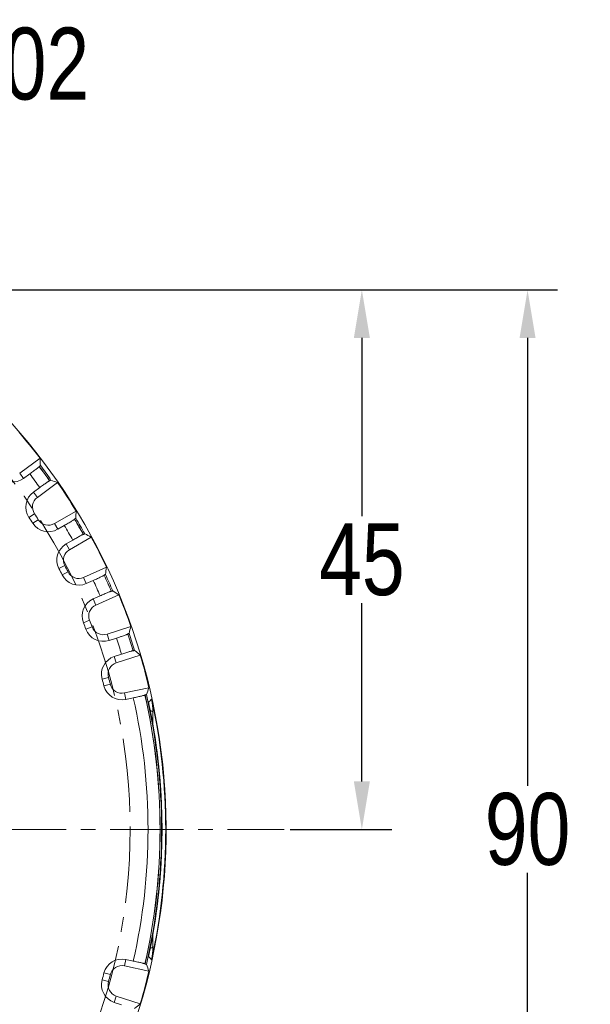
# Model space of a CAD drawing. Extents: x 695 to 3294, y -288 to 575.
# Tile 61 of 83: x 2627 to 2674, y -32 to 51. Entities that reach past the tile are written whole.
import ezdxf

# ---------------------------------------------------------------- set-up
doc = ezdxf.new("R2010")
doc.units = 0
doc.header["$LTSCALE"] = 16.335
doc.header["$PDMODE"] = 3
doc.header["$PDSIZE"] = 4
doc.linetypes.add('CENTER', pattern=[0.6, 0.375, -0.075, 0.075, -0.075])
doc.layers.get('Defpoints').update_dxf_attribs({"linetype": 'CONTINUOUS'})
for name, color, linetype, lineweight in [('7_ALL_FEATURES', 7, 'CONTINUOUS', 15), ('dim', 3, 'CONTINUOUS', 13), ('中心', 6, 'CENTER', 13)]:
    doc.layers.add(name, color=color, linetype=linetype, lineweight=lineweight)
doc.styles.get("Standard").update_dxf_attribs({"font": 'txt', "width": 0.8})
doc.dimstyles.get("Standard").update_dxf_attribs({"dimtxt": 3, "dimasz": 3, "dimexe": 2.5, "dimexo": 0.5, "dimtad": 1, "dimdsep": 46, "dimtxsty": 'Standard', "dimcen": 0.09, "dimadec": 0, "dimazin": 0, "dimtol": 1, "dimtp": 0.01, "dimtm": 0.01, "dimtfac": 1, "dimtofl": 0, "dimtmove": 0, "dimatfit": 3, "dimfxl": 1, "dimtolj": 1, "dimarcsym": 0})

# ---------------------------------------------------------------- blocks, each defined once
blk = doc.blocks.new('*D58')
at = {"layer": 'Defpoints', "color": 0, "transparency": 16777216}
for p in [(2591.317, 27.977), (2591.838, -62.023), (2668.929, -62.023)]:
    blk.add_point(p, dxfattribs=at)
at = {"layer": 'dim', "color": 0, "lineweight": -2, "transparency": 16777216}
for p, q in [((2591.817, 27.977), (2671.429, 27.977)), ((2668.929, 23.977), (2668.929, -13.398)), ((2668.929, -58.023), (2668.929, -20.648)), ((2592.338, -62.023), (2671.429, -62.023))]:
    blk.add_line(p, q, dxfattribs=at)
at = {"layer": 'dim', "color": 0, "transparency": 16777216}
for points in [[(2668.262, 23.977), (2669.595, 23.977), (2668.929, 27.977)], [(2668.262, -58.023), (2669.595, -58.023), (2668.929, -62.023)]]:
    blk.add_solid(points, dxfattribs=at)
at = {"layer": 'dim', "color": 0, "transparency": 16777216, "insert": (2668.929, -17.023), "char_height": 6, "attachment_point": 5}
blk.add_mtext('\\A1;90', dxfattribs=at)
blk = doc.blocks.new('*D52')
at = {"layer": 'Defpoints', "color": 0, "transparency": 16777216}
for p in [(2606.088, 30.572), (2569.446, -64.619)]:
    blk.add_point(p, dxfattribs=at)
at = {"layer": 'dim', "color": 0, "lineweight": -2, "transparency": 16777216}
for p, q in [((2612.282, 46.664), (2607.525, 34.305)), ((2616.282, 46.664), (2612.282, 46.664)), ((2587.267, -17.023), (2588.267, -17.023)), ((2587.767, -17.523), (2587.767, -16.523))]:
    blk.add_line(p, q, dxfattribs=at)
at = {"layer": 'dim', "color": 0, "transparency": 16777216}
blk.add_solid([(2606.903, 34.545), (2608.147, 34.066), (2606.088, 30.572)], dxfattribs=at)
at = {"layer": 'dim', "color": 0, "transparency": 16777216, "insert": (2624.507, 46.664), "char_height": 6, "attachment_point": 5}
blk.add_mtext('\\A1;∅102', dxfattribs=at)
blk = doc.blocks.new('*D53')
at = {"layer": 'Defpoints', "color": 0, "transparency": 16777216}
for p in [(2591.817, 27.977), (2648.613, -17.023), (2655.101, -17.023)]:
    blk.add_point(p, dxfattribs=at)
at = {"layer": 'dim', "color": 0, "lineweight": -2, "transparency": 16777216}
for p, q in [((2592.317, 27.977), (2657.601, 27.977)), ((2655.101, 23.977), (2655.101, 9.102)), ((2655.101, -13.023), (2655.101, 1.852)), ((2649.113, -17.023), (2657.601, -17.023))]:
    blk.add_line(p, q, dxfattribs=at)
at = {"layer": 'dim', "color": 0, "transparency": 16777216}
for points in [[(2654.434, 23.977), (2655.768, 23.977), (2655.101, 27.977)], [(2654.434, -13.023), (2655.768, -13.023), (2655.101, -17.023)]]:
    blk.add_solid(points, dxfattribs=at)
at = {"layer": 'dim', "color": 0, "transparency": 16777216, "insert": (2655.101, 5.477), "char_height": 6, "attachment_point": 5}
blk.add_mtext('\\A1;45', dxfattribs=at)
blk = doc.blocks.new('*D47')
at = {"layer": 'Defpoints', "color": 0, "transparency": 16777216}
for p in [(2552.082, 18.661), (2558.549, -0.155), (2516.476, -17.023), (2648.613, -17.023), (2623.451, -52.708)]:
    blk.add_point(p, dxfattribs=at)
at = {"layer": 'dim', "color": 0, "lineweight": -2, "transparency": 16777216}
for start, end in [(141.79715, 150.65079), (164.02395, 173.20285)]:
    blk.add_arc((2587.767, -17.023), 33.737, start, end, dxfattribs=at)
at = {"layer": 'dim', "color": 0, "transparency": 16777216}
for points in [[(2560.757, 4.284), (2561.754, 3.399), (2563.911, 6.832)], [(2554.932, -13.07), (2553.601, -12.991), (2554.03, -17.023)]]:
    blk.add_solid(points, dxfattribs=at)
at = {"layer": 'dim', "color": 0, "transparency": 16777216, "insert": (2556.598, -4.113), "char_height": 6, "attachment_point": 5}
blk.add_mtext('\\A1;45°', dxfattribs=at)

msp = doc.modelspace()

# ---------------------------------------------------------------- linework, layer by layer
at = {"layer": '7_ALL_FEATURES', "color": 7, "linetype": 'Continuous'}
for p, q in [((2626.546, 12.704), (2628.242, 13.933)), ((2628.182, 13.257), (2628.183, 13.24)), ((2626.869, 12.258), (2627.388, 12.633)), ((2629.715, 11.905), (2628.023, 10.671)), ((2629.039, 12.062), (2629.054, 12.056)), ((2628.216, 11.494), (2627.698, 11.117)), ((2629.441, 8.488), (2631.257, 9.532)), ((2629.716, 8.01), (2630.271, 8.329)), ((2631.126, 8.866), (2631.125, 8.85)), ((2631.853, 7.589), (2631.867, 7.581)), ((2630.975, 7.11), (2630.421, 6.789)), ((2632.509, 7.362), (2630.697, 6.312)), ((2631.879, 3.992), (2633.794, 4.841)), ((2633.594, 4.192), (2633.592, 4.176)), ((2632.103, 3.488), (2632.688, 3.748)), ((2634.813, 2.551), (2632.901, 1.697)), ((2634.184, 2.846), (2634.198, 2.837)), ((2633.261, 2.461), (2632.676, 2.2)), ((2633.834, -0.734), (2635.827, -0.09)), ((2635.561, -0.714), (2635.557, -0.73)), ((2634.004, -1.259), (2634.613, -1.062)), ((2635.048, -2.401), (2634.44, -2.6)), ((2636.007, -2.115), (2636.019, -2.125)), ((2636.602, -2.473), (2634.611, -3.124)), ((2635.285, -5.639), (2637.334, -5.207)), ((2636.025, -6.046), (2635.398, -6.178)), ((2637.004, -5.8), (2636.998, -5.815)), ((2636.025, -28.001), (2635.398, -27.869)), ((2635.285, -28.408), (2637.334, -28.84)), ((2636.998, -28.232), (2637.004, -28.247)), ((2636.602, -31.573), (2634.611, -30.923)), ((2635.048, -31.646), (2634.44, -31.447))]:
    msp.add_line(p, q, dxfattribs=at)
at = {"layer": '7_ALL_FEATURES', "color": 9, "linetype": 'Continuous'}
for p, q in [((2626.869, 12.258), (2626.546, 12.704)), ((2627.698, 11.117), (2628.023, 10.671)), ((2627.316, 9.01), (2627.777, 9.313)), ((2627.636, 8.518), (2628.1, 8.815)), ((2629.716, 8.01), (2629.441, 8.488)), ((2630.421, 6.789), (2630.697, 6.312)), ((2629.821, 4.734), (2630.31, 4.987)), ((2630.087, 4.21), (2630.58, 4.458)), ((2632.103, 3.488), (2631.879, 3.992)), ((2632.676, 2.2), (2632.901, 1.697)), ((2631.865, 0.219), (2632.378, 0.419)), ((2632.075, -0.33), (2632.591, -0.135)), ((2634.004, -1.259), (2633.834, -0.734)), ((2634.44, -2.6), (2634.611, -3.124)), ((2633.425, -4.485), (2633.957, -4.339)), ((2633.577, -5.053), (2634.111, -4.913)), ((2635.398, -6.178), (2635.285, -5.639)), ((2635.285, -28.408), (2635.398, -27.869)), ((2633.957, -29.708), (2633.425, -29.562)), ((2634.111, -29.134), (2633.577, -28.994)), ((2634.611, -30.923), (2634.44, -31.447))]:
    msp.add_line(p, q, dxfattribs=at)
at = {"layer": '7_ALL_FEATURES', "color": 7, "linetype": 'Continuous'}
for centre, radius, start, end in [((2587.767, -17.023), 51, 229.74091, 168.61894), ((2587.767, -17.023), 50.956, 37.40897, 40.59103), ((2587.767, -17.023), 50.5, 35.15844, 36.84156), ((2625.959, 13.514), 1.551, 218.64456, 305.91), ((2587.767, -17.023), 50.956, 31.40897, 34.59103), ((2628.612, 9.863), 1.551, 126.09, 213.35544), ((2628.612, 9.863), 1, 126.09, 213.35544), ((2587.767, -17.023), 47.9, 32.64456, 33.35544), ((2587.767, -17.023), 47.349, 32.64456, 33.35544), ((2628.942, 9.354), 1.551, 212.64456, 299.91), ((2628.942, 9.354), 1, 212.64456, 299.91), ((2587.767, -17.023), 50.5, 29.15844, 30.84156), ((2631.199, 5.447), 1.551, 120.09, 207.35544), ((2587.767, -17.023), 50.956, 25.40897, 28.59103), ((2631.199, 5.447), 1, 120.09, 207.35544), ((2587.767, -17.023), 47.9, 26.64456, 27.35544), ((2587.767, -17.023), 47.349, 26.64456, 27.35544), ((2631.474, 4.906), 1.551, 206.64456, 293.91), ((2631.474, 4.906), 1, 206.64456, 293.91), ((2587.767, -17.023), 50.5, 23.15844, 24.84156), ((2587.767, -17.023), 50.956, 19.40897, 22.59103), ((2633.309, 0.784), 1.551, 114.09, 201.35544), ((2633.309, 0.784), 1, 114.09, 201.35544), ((2587.767, -17.023), 47.349, 20.64456, 21.35544), ((2587.767, -17.023), 47.9, 20.64456, 21.35544), ((2633.527, 0.217), 1.551, 200.64456, 287.91), ((2633.527, 0.217), 1, 200.64456, 287.91), ((2587.767, -17.023), 50.5, 17.15844, 18.84156), ((2634.921, -4.074), 1.551, 108.09, 195.35544), ((2634.921, -4.074), 1, 108.09, 195.35544), ((2587.767, -17.023), 50.956, 13.40897, 16.59103), ((2587.767, -17.023), 47.349, 14.64456, 15.35544), ((2587.767, -17.023), 47.9, 14.64456, 15.35544), ((2635.078, -4.66), 1, 194.64456, 281.91), ((2635.078, -4.66), 1.551, 194.64456, 281.91), ((2587.767, -17.023), 50.5, 347.15844, 12.84156), ((2587.767, -17.023), 50.654, 347.91819, 12.08181), ((2632.622, -7.213), 5.046, 359.83681, 12.08749), ((3060.328, -8.241), 422.661, 179.86258, 180.00423), ((2992.253, -25.885), 354.586, 179.98217, 180.15102), ((2632.62, -26.834), 5.049, 347.9159, 0.15981), ((2635.078, -29.386), 1.551, 78.09, 165.35544), ((2635.078, -29.386), 1, 78.09, 165.35544), ((2634.921, -29.972), 1.551, 164.64456, 251.91), ((2587.767, -17.023), 47.349, 344.64456, 345.35544), ((2587.767, -17.023), 47.9, 344.64456, 345.35544), ((2587.767, -17.023), 50.956, 343.40897, 346.59103), ((2634.921, -29.972), 1, 164.64456, 251.91)]:
    msp.add_arc(centre, radius, start, end, dxfattribs=at)
at = {"layer": '7_ALL_FEATURES', "color": 9, "linetype": 'Continuous'}
for centre, radius, start, end in [((2587.767, -17.023), 50.491, 35.17365, 36.82635), ((2587.767, -17.023), 50.621, 35.15126, 36.84874), ((2587.767, -17.023), 49.491, 35.18493, 36.81507), ((2587.767, -17.023), 49.491, 29.18493, 30.81507), ((2587.767, -17.023), 50.491, 29.17365, 30.82635), ((2587.767, -17.023), 50.621, 29.15126, 30.84874), ((2587.767, -17.023), 50.491, 23.17365, 24.82635), ((2587.767, -17.023), 50.621, 23.15126, 24.84874), ((2587.767, -17.023), 49.491, 23.18493, 24.81507), ((2587.767, -17.023), 50.491, 17.17365, 18.82635), ((2587.767, -17.023), 50.621, 17.15126, 18.84874), ((2587.767, -17.023), 49.491, 17.18493, 18.81507), ((2587.767, -17.023), 49.491, 347.18493, 12.81507), ((2587.767, -17.023), 50.491, 347.17365, 12.82635), ((2587.767, -17.023), 50.621, 347.15126, 12.84874), ((2629.373, 1.532), 11.229, 314.90304, 316.78616), ((2587.767, -17.023), 50.962, 347.6876, 12.3124), ((2615.391, -43.227), 42.335, 58.25028, 58.66058), ((2587.767, -17.023), 50.662, 350.05296, 9.94704), ((2615.397, 9.17), 42.323, 301.34568, 301.74976), ((2629.423, -35.53), 11.158, 43.20787, 45.10294)]:
    msp.add_arc(centre, radius, start, end, dxfattribs=at)
at = {"layer": '7_ALL_FEATURES', "color": 7, "linetype": 'Continuous'}
for centre, major_axis, start_param, end_param in [((2552.54, 31.623), (-52.847, 72.979), -2.28813, -2.280736), ((2623.146, -65.559), (-53.076, 72.812), -0.860856, -0.853463), ((2557.818, 35.039), (-44.929, 78.103), -2.28813, -2.280736), ((2617.879, -68.991), (-45.174, 77.961), -0.860856, -0.853463), ((2563.424, 37.884), (-36.519, 82.371), -2.28813, -2.280736), ((2612.282, -71.854), (-36.778, 82.256), -0.860856, -0.853463), ((2569.297, 40.128), (-27.709, 85.737), -2.28813, -2.280736), ((2606.417, -74.116), (-27.978, 85.65), -0.860856, -0.853463), ((2575.372, 41.745), (-18.595, 88.164), -2.28813, -2.280736), ((2575.372, -75.792), (18.595, 88.164), -0.860856, -0.853463), ((2606.417, 40.069), (27.978, 85.65), -2.28813, -2.280736)]:
    msp.add_ellipse(centre, major_axis=major_axis, ratio=0.745432, start_param=start_param, end_param=end_param, dxfattribs=at)
for points, knots in [([(2628.183, 13.24), (2628.183, 13.238), (2628.176, 13.232), (2628.166, 13.221), (2628.147, 13.205), (2628.121, 13.183), (2628.088, 13.156), (2628.031, 13.111), (2627.945, 13.045), (2627.826, 12.955), (2627.69, 12.854), (2627.542, 12.745), (2627.44, 12.671), (2627.388, 12.633)], [0, 0, 0, 0, 0.006852, 0.022759, 0.047765, 0.081729, 0.124319, 0.175123, 0.299535, 0.450195, 0.621526, 0.807319, 1, 1, 1, 1]), ([(2628.275, 13.334), (2628.275, 13.333), (2628.272, 13.331), (2628.268, 13.326), (2628.26, 13.319), (2628.245, 13.306), (2628.218, 13.285), (2628.195, 13.267), (2628.182, 13.257)], [0, 0, 0, 0, 0.023487, 0.076568, 0.159656, 0.27235, 0.583338, 1, 1, 1, 1]), ([(2628.216, 11.494), (2628.268, 11.532), (2628.37, 11.606), (2628.519, 11.713), (2628.657, 11.811), (2628.779, 11.896), (2628.869, 11.958), (2628.929, 11.998), (2628.965, 12.021), (2628.994, 12.039), (2629.015, 12.052), (2629.029, 12.059), (2629.037, 12.063), (2629.039, 12.062)], [0, 0, 0, 0, 0.192681, 0.378474, 0.549805, 0.700465, 0.824877, 0.875681, 0.918271, 0.952235, 0.977241, 0.993148, 1, 1, 1, 1]), ([(2629.054, 12.056), (2629.068, 12.066), (2629.092, 12.082), (2629.12, 12.101), (2629.138, 12.112), (2629.146, 12.117), (2629.152, 12.119), (2629.155, 12.121), (2629.156, 12.121)], [0, 0, 0, 0, 0.416662, 0.72765, 0.840344, 0.923432, 0.976513, 1, 1, 1, 1]), ([(2631.125, 8.85), (2631.125, 8.848), (2631.117, 8.843), (2631.106, 8.833), (2631.085, 8.818), (2631.057, 8.799), (2631.021, 8.776), (2630.96, 8.738), (2630.867, 8.681), (2630.74, 8.604), (2630.594, 8.517), (2630.436, 8.425), (2630.327, 8.361), (2630.271, 8.329)], [0, 0, 0, 0, 0.006852, 0.022759, 0.047765, 0.081729, 0.124319, 0.175123, 0.299535, 0.450195, 0.621526, 0.807319, 1, 1, 1, 1]), ([(2631.226, 8.933), (2631.226, 8.933), (2631.223, 8.93), (2631.219, 8.926), (2631.21, 8.92), (2631.193, 8.909), (2631.165, 8.891), (2631.14, 8.875), (2631.126, 8.866)], [0, 0, 0, 0, 0.023487, 0.076568, 0.159656, 0.27235, 0.583338, 1, 1, 1, 1]), ([(2630.975, 7.11), (2631.031, 7.142), (2631.14, 7.205), (2631.299, 7.296), (2631.447, 7.379), (2631.577, 7.451), (2631.673, 7.502), (2631.737, 7.536), (2631.775, 7.556), (2631.806, 7.57), (2631.829, 7.581), (2631.843, 7.586), (2631.851, 7.59), (2631.853, 7.589)], [0, 0, 0, 0, 0.192681, 0.378474, 0.549805, 0.700465, 0.824877, 0.875681, 0.918271, 0.952235, 0.977241, 0.993148, 1, 1, 1, 1]), ([(2631.867, 7.581), (2631.882, 7.589), (2631.908, 7.603), (2631.938, 7.619), (2631.957, 7.628), (2631.966, 7.632), (2631.972, 7.634), (2631.975, 7.635), (2631.976, 7.635)], [0, 0, 0, 0, 0.416662, 0.72765, 0.840344, 0.923432, 0.976513, 1, 1, 1, 1]), ([(2633.592, 4.176), (2633.591, 4.174), (2633.584, 4.169), (2633.571, 4.161), (2633.549, 4.149), (2633.519, 4.133), (2633.481, 4.114), (2633.416, 4.082), (2633.318, 4.035), (2633.183, 3.971), (2633.029, 3.901), (2632.862, 3.825), (2632.747, 3.774), (2632.688, 3.748)], [0, 0, 0, 0, 0.006852, 0.022759, 0.047765, 0.081729, 0.124319, 0.175123, 0.299535, 0.450195, 0.621526, 0.807319, 1, 1, 1, 1]), ([(2633.701, 4.249), (2633.701, 4.248), (2633.698, 4.246), (2633.693, 4.242), (2633.684, 4.237), (2633.666, 4.228), (2633.636, 4.212), (2633.609, 4.199), (2633.594, 4.192)], [0, 0, 0, 0, 0.023487, 0.076568, 0.159656, 0.27235, 0.583338, 1, 1, 1, 1]), ([(2633.261, 2.461), (2633.32, 2.487), (2633.435, 2.539), (2633.603, 2.612), (2633.759, 2.679), (2633.896, 2.737), (2633.996, 2.779), (2634.064, 2.805), (2634.103, 2.821), (2634.135, 2.832), (2634.159, 2.841), (2634.174, 2.844), (2634.182, 2.847), (2634.184, 2.846)], [0, 0, 0, 0, 0.192681, 0.378474, 0.549805, 0.700465, 0.824877, 0.875681, 0.918271, 0.952235, 0.977241, 0.993148, 1, 1, 1, 1]), ([(2634.198, 2.837), (2634.213, 2.843), (2634.24, 2.854), (2634.272, 2.867), (2634.291, 2.874), (2634.301, 2.877), (2634.307, 2.878), (2634.31, 2.879), (2634.311, 2.879)], [0, 0, 0, 0, 0.416662, 0.72765, 0.840344, 0.923432, 0.976513, 1, 1, 1, 1]), ([(2635.557, -0.73), (2635.556, -0.732), (2635.548, -0.736), (2635.535, -0.743), (2635.511, -0.753), (2635.48, -0.765), (2635.44, -0.781), (2635.372, -0.806), (2635.27, -0.842), (2635.129, -0.891), (2634.969, -0.945), (2634.795, -1.003), (2634.675, -1.042), (2634.613, -1.062)], [0, 0, 0, 0, 0.006852, 0.022759, 0.047765, 0.081729, 0.124319, 0.175123, 0.299535, 0.450195, 0.621526, 0.807319, 1, 1, 1, 1]), ([(2635.673, -0.669), (2635.673, -0.67), (2635.67, -0.672), (2635.664, -0.675), (2635.655, -0.679), (2635.636, -0.687), (2635.604, -0.699), (2635.577, -0.709), (2635.561, -0.714)], [0, 0, 0, 0, 0.023487, 0.076568, 0.159656, 0.27235, 0.583338, 1, 1, 1, 1]), ([(2635.048, -2.401), (2635.11, -2.381), (2635.23, -2.342), (2635.404, -2.286), (2635.566, -2.236), (2635.709, -2.193), (2635.813, -2.162), (2635.883, -2.142), (2635.924, -2.131), (2635.957, -2.123), (2635.981, -2.117), (2635.996, -2.115), (2636.005, -2.114), (2636.007, -2.115)], [0, 0, 0, 0, 0.192681, 0.378474, 0.549805, 0.700465, 0.824877, 0.875681, 0.918271, 0.952235, 0.977241, 0.993148, 1, 1, 1, 1]), ([(2636.019, -2.125), (2636.035, -2.12), (2636.064, -2.112), (2636.096, -2.103), (2636.116, -2.099), (2636.126, -2.096), (2636.132, -2.096), (2636.136, -2.095), (2636.136, -2.096)], [0, 0, 0, 0, 0.416662, 0.72765, 0.840344, 0.923432, 0.976513, 1, 1, 1, 1]), ([(2636.998, -5.815), (2636.997, -5.817), (2636.989, -5.819), (2636.975, -5.825), (2636.95, -5.833), (2636.918, -5.842), (2636.877, -5.853), (2636.807, -5.871), (2636.701, -5.896), (2636.556, -5.93), (2636.391, -5.967), (2636.212, -6.006), (2636.088, -6.033), (2636.025, -6.046)], [0, 0, 0, 0, 0.006852, 0.022759, 0.047765, 0.081729, 0.124319, 0.175123, 0.299535, 0.450195, 0.621526, 0.807319, 1, 1, 1, 1]), ([(2637.12, -5.767), (2637.12, -5.767), (2637.116, -5.769), (2637.111, -5.771), (2637.101, -5.774), (2637.081, -5.78), (2637.049, -5.788), (2637.02, -5.796), (2637.004, -5.8)], [0, 0, 0, 0, 0.023487, 0.076568, 0.159656, 0.27235, 0.583338, 1, 1, 1, 1]), ([(2636.025, -28.001), (2636.088, -28.014), (2636.212, -28.04), (2636.391, -28.08), (2636.556, -28.117), (2636.701, -28.151), (2636.807, -28.176), (2636.877, -28.194), (2636.918, -28.205), (2636.95, -28.214), (2636.975, -28.221), (2636.989, -28.227), (2636.997, -28.23), (2636.998, -28.232)], [0, 0, 0, 0, 0.192681, 0.378474, 0.549805, 0.700465, 0.824877, 0.875681, 0.918271, 0.952235, 0.977241, 0.993148, 1, 1, 1, 1]), ([(2637.004, -28.247), (2637.02, -28.251), (2637.049, -28.258), (2637.081, -28.267), (2637.101, -28.273), (2637.111, -28.276), (2637.116, -28.278), (2637.12, -28.279), (2637.12, -28.28)], [0, 0, 0, 0, 0.416662, 0.72765, 0.840344, 0.923432, 0.976513, 1, 1, 1, 1])]:
    msp.add_open_spline(points, degree=3, knots=knots, dxfattribs=at)
at = {"layer": '中心'}
msp.add_line((2516.476, -17.023), (2648.613, -17.023), dxfattribs=at)
msp.add_circle((2587.767, -17.023), 48, dxfattribs=at)

# ---------------------------------------------------------------- dimensions: what is measured, and where the dimension line sits
at = {"layer": 'dim'}
dim = msp.add_diameter_dim_2p(p1=(2569.446, -64.619), p2=(2606.088, 30.572), dimstyle='Standard', override={"dimtxt": 6, "dimasz": 4, "dimtad": 0, "dimtih": 1, "dimtoh": 1, "dimcen": 0.5, "dimadec": 2, "dimazin": 2, "dimtol": 0, "dimtzin": 0}, dxfattribs=at)
dim.commit()
dim.dimension.update_dxf_attribs({"geometry": '*D52', "text_midpoint": (2624.507, 46.664), "dimtype": 163})
for base, p1, p2, override, picture, middle in [((2668.929, -62.023), (2591.317, 27.977), (2591.838, -62.023), {"dimtxt": 6, "dimasz": 4, "dimtad": 0, "dimtih": 1, "dimtoh": 1, "dimcen": 2.673, "dimadec": 2, "dimazin": 2, "dimtol": 0, "dimtzin": 0}, '*D58', (2668.929, -17.023)), ((2655.101, -17.023), (2591.817, 27.977), (2648.613, -17.023), {"dimtxt": 6, "dimasz": 4, "dimtad": 0, "dimtih": 1, "dimtoh": 1, "dimcen": 0.5, "dimadec": 2, "dimazin": 2, "dimtol": 0, "dimtzin": 0}, '*D53', (2655.101, 5.477))]:
    dim = msp.add_linear_dim(base=base, p1=p1, p2=p2, angle=90, dimstyle='Standard', override=override, dxfattribs=at)
    dim.commit()
    dim.dimension.update_dxf_attribs({"geometry": picture, "text_midpoint": middle})
dim = msp.add_angular_dim_2l(base=(2558.549, -0.155), line1=((2516.476, -17.023), (2648.613, -17.023)), line2=((2623.451, -52.708), (2552.082, 18.661)), dimstyle='Standard', override={"dimtxt": 6, "dimasz": 4, "dimtad": 0, "dimtih": 1, "dimtoh": 1, "dimcen": 0.5, "dimadec": 2, "dimazin": 2, "dimtol": 0, "dimtzin": 0}, dxfattribs=at)
dim.commit()
dim.dimension.update_dxf_attribs({"geometry": '*D47', "text_midpoint": (2556.598, -4.113)})

doc.saveas('drawing.dxf')
